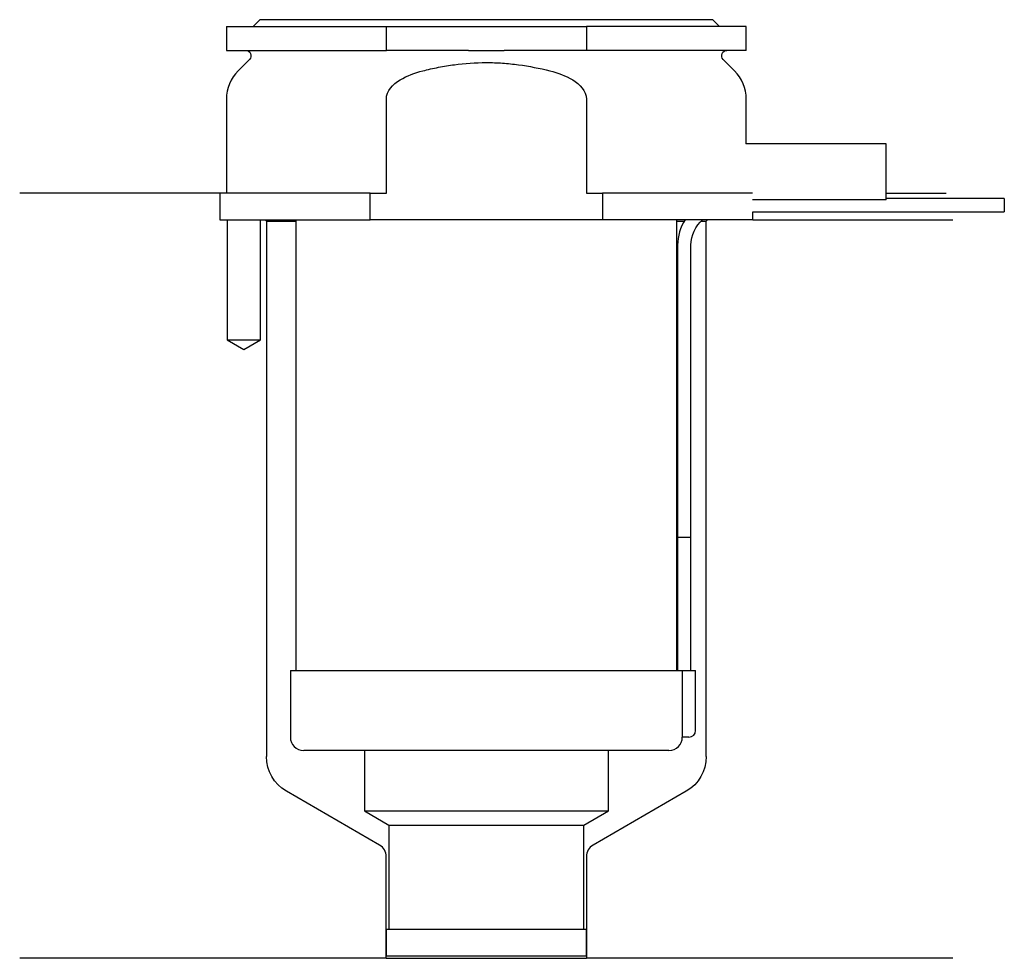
# Model space of a CAD drawing. Header units: inches. Extents: x 22.5 to 96.4, y 213.9 to 284.3.
import ezdxf

# ---------------------------------------------------------------- set-up
doc = ezdxf.new("R2010")
doc.units = ezdxf.units.IN
for name, color, linetype in [('201', 7, 'Continuous'), ('30', 7, 'Continuous'), ('32', 7, 'Continuous')]:
    doc.layers.add(name, color=color, linetype=linetype)

msp = doc.modelspace()

# ---------------------------------------------------------------- linework, layer by layer
at = {"layer": '201', "color": 113}
for p, q in [((37.526, 271.313), (22.526, 271.313)), ((37.526, 271.313), (37.526, 269.313)), ((87.525, 271.313), (92.007, 271.313)), ((38.076, 269.313), (38.076, 260.313)), ((40.576, 260.313), (40.576, 269.313)), ((40.926, 269.313), (41.026, 269.213)), ((41.026, 269.213), (43.226, 269.213)), ((41.026, 269.213), (41.026, 229.056)), ((71.825, 269.213), (72.374, 269.213)), ((73.64, 269.213), (74.026, 269.213)), ((74.026, 269.213), (74.126, 269.313)), ((74.026, 229.056), (74.026, 269.213)), ((77.526, 269.313), (92.526, 269.313)), ((38.076, 260.313), (39.326, 259.591)), ((39.326, 259.591), (40.576, 260.313)), ((49.521, 222.419), (42.526, 226.458)), ((72.526, 226.458), (65.531, 222.419)), ((50.021, 213.931), (50.021, 221.553)), ((65.031, 221.553), (65.031, 213.931)), ((50.021, 213.931), (22.526, 213.931)), ((50.021, 213.931), (65.031, 213.931)), ((92.526, 213.931), (65.031, 213.931))]:
    msp.add_line(p, q, dxfattribs=at)
at = {"layer": '201', "color": 113, "extrusion": (0, 0, -1)}
for centre, start, end in [((-44.026, 229.056), -60, 0), ((-71.026, 229.056), 180, 240)]:
    msp.add_arc(centre, 3, start, end, dxfattribs=at)
at = {"layer": '201', "color": 113}
for centre, start, end in [((49.021, 221.553), 0, 60), ((66.031, 221.553), 120, 180)]:
    msp.add_arc(centre, 1, start, end, dxfattribs=at)
at = {"layer": '30', "color": 113}
for p, q in [((38.026, 283.813), (38.026, 282.013)), ((38.026, 283.813), (50.026, 283.813)), ((40.526, 284.313), (40.026, 283.813)), ((74.526, 284.313), (40.526, 284.313)), ((50.026, 282.013), (50.026, 283.813)), ((50.026, 283.813), (65.026, 283.813)), ((77.026, 283.813), (65.026, 283.813)), ((65.026, 283.813), (65.026, 282.013)), ((75.026, 283.813), (74.526, 284.313)), ((77.026, 282.013), (77.026, 283.813)), ((38.026, 282.013), (50.026, 282.013)), ((56.183, 282.013), (50.026, 282.013)), ((65.026, 282.013), (58.868, 282.013)), ((77.026, 282.013), (65.026, 282.013)), ((39.758, 281.33), (38.904, 280.476)), ((76.147, 280.476), (75.293, 281.33)), ((38.026, 278.355), (38.026, 271.313)), ((50.026, 271.313), (50.026, 278.355)), ((65.026, 278.355), (65.026, 271.313)), ((77.026, 275.013), (77.026, 278.355)), ((37.526, 271.313), (37.526, 269.313)), ((48.808, 271.313), (37.526, 271.313)), ((48.808, 271.313), (50.026, 271.313)), ((48.808, 269.313), (48.808, 271.313)), ((65.026, 271.313), (66.243, 271.313)), ((77.486, 271.313), (66.243, 271.313)), ((66.243, 271.313), (66.243, 269.313)), ((96.376, 270.913), (87.525, 270.913)), ((96.376, 270.913), (96.376, 269.913)), ((77.526, 269.313), (77.526, 269.913)), ((77.526, 269.913), (96.376, 269.913)), ((37.526, 269.313), (48.808, 269.313)), ((38.076, 269.313), (38.076, 260.313)), ((40.576, 260.313), (40.576, 269.313)), ((43.226, 269.313), (43.226, 235.513)), ((66.243, 269.313), (48.808, 269.313)), ((77.526, 269.313), (66.243, 269.313)), ((71.826, 235.513), (71.826, 269.313)), ((71.876, 267.413), (71.876, 245.513)), ((72.876, 245.513), (72.876, 267.413)), ((38.076, 260.313), (40.576, 260.313)), ((71.876, 245.513), (72.876, 245.513)), ((71.876, 245.513), (71.876, 235.513)), ((71.876, 245.513), (72.876, 245.513)), ((72.876, 235.513), (72.876, 245.513)), ((42.826, 235.513), (72.202, 235.513)), ((42.826, 235.513), (42.826, 230.513)), ((72.202, 235.513), (72.202, 231.013)), ((72.202, 235.513), (73.226, 235.513)), ((73.226, 231.013), (73.226, 235.513)), ((72.726, 230.513), (72.222, 230.513)), ((71.226, 229.513), (43.826, 229.513)), ((48.376, 229.513), (48.376, 224.978)), ((66.676, 224.978), (66.676, 229.513)), ((48.376, 224.978), (66.676, 224.978)), ((48.376, 224.978), (50.221, 223.913)), ((64.831, 223.913), (66.676, 224.978)), ((50.221, 223.913), (64.831, 223.913)), ((50.221, 223.913), (50.221, 216.113)), ((64.831, 216.113), (64.831, 223.913)), ((50.021, 216.113), (65.031, 216.113)), ((50.021, 216.113), (50.021, 214.113)), ((65.031, 214.113), (65.031, 216.113)), ((50.021, 214.113), (65.031, 214.113))]:
    msp.add_line(p, q, dxfattribs=at)
at = {"layer": '30', "color": 113, "extrusion": (0, 0, -1)}
for centre, radius, start, end in [((-39.476, 281.613), 0.4, 90, 225), ((-75.576, 281.613), 0.4, -45, 90), ((-75.376, 267.413), 2.5, 0, 49.46345)]:
    msp.add_arc(centre, radius, start, end, dxfattribs=at)
at = {"layer": '30', "color": 113}
for centre, radius, start, end in [((41.026, 278.355), 3, 135, 180), ((74.026, 278.355), 3, 0, 45), ((75.376, 267.413), 3.5, 147.12047, 180), ((43.826, 230.513), 1, 180, 270), ((71.226, 230.513), 1, -90, 0), ((72.726, 231.013), 0.5, -90, 0)]:
    msp.add_arc(centre, radius, start, end, dxfattribs=at)
for points, knots in [([(56.183, 282.013), (56.63, 282.013), (57.076, 282.01), (57.635, 282.01), (57.747, 282.01), (57.971, 282.01), (58.083, 282.011), (58.42, 282.012), (58.644, 282.013), (58.868, 282.013)], [0, 0, 0, 0, 0.5, 0.5, 0.625, 0.625, 0.75, 0.75, 1, 1, 1, 1]), ([(52.755, 280.476), (52.951, 280.526), (53.148, 280.574), (53.542, 280.663), (53.739, 280.704), (54.332, 280.82), (54.728, 280.885), (55.921, 281.043), (56.721, 281.097), (57.728, 281.097), (57.929, 281.094), (58.333, 281.08), (58.536, 281.07), (59.141, 281.029), (59.542, 280.989), (60.735, 280.83), (61.52, 280.675), (62.296, 280.476)], [0, 0, 0, 0, 0.0625, 0.0625, 0.125, 0.125, 0.25, 0.25, 0.5, 0.5, 0.5625, 0.5625, 0.625, 0.625, 0.75, 0.75, 1, 1, 1, 1]), ([(50.026, 278.355), (50.026, 278.972), (50.527, 279.477), (51.577, 280.123), (52.16, 280.324), (52.755, 280.476)], [0, 0, 0, 0, 0.5, 0.5, 1, 1, 1, 1]), ([(62.296, 280.476), (62.892, 280.323), (63.476, 280.122), (64.526, 279.476), (65.026, 278.97), (65.026, 278.355)], [0, 0, 0, 0, 0.5, 0.5, 1, 1, 1, 1]), ([(72.202, 231.013), (72.202, 230.958), (72.202, 230.902), (72.204, 230.797), (72.206, 230.747), (72.209, 230.661), (72.211, 230.623), (72.215, 230.563), (72.217, 230.541), (72.219, 230.528), (72.22, 230.518), (72.221, 230.513)], [0, 0, 0, 0, 0.20806, 0.20806, 0.416347, 0.416347, 0.62495, 0.62495, 0.835236, 0.835236, 1, 1, 1, 1])]:
    msp.add_open_spline(points, degree=3, knots=knots, dxfattribs=at)
at = {"layer": '32', "color": 113}
for p, q in [((87.526, 275.013), (76.985, 275.013)), ((87.526, 270.813), (87.526, 275.013)), ((87.526, 270.813), (77.486, 270.813))]:
    msp.add_line(p, q, dxfattribs=at)

doc.saveas('drawing.dxf')
